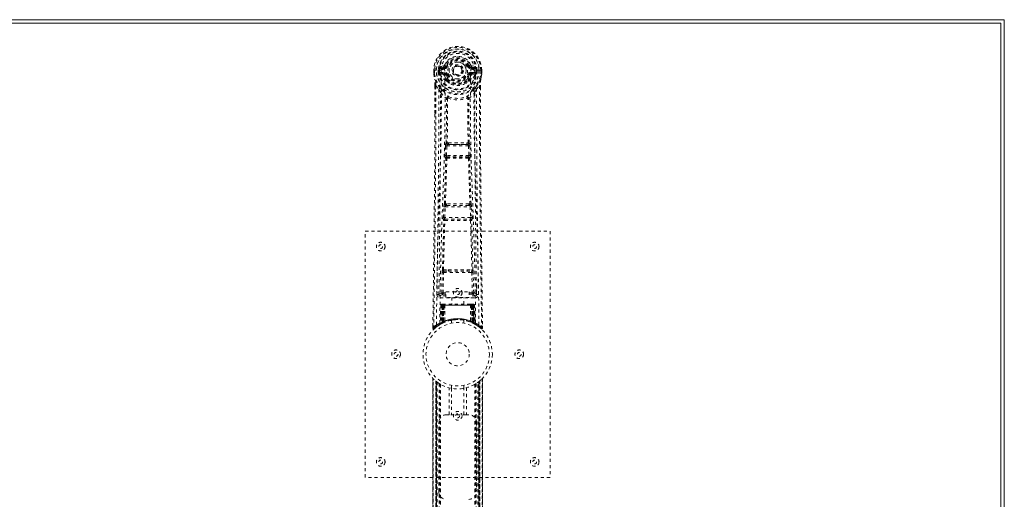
# Model space of a CAD drawing. Header units: inches. Extents: x 5 to 124, y 45 to 81.
# Tile 6 of 6: x 92 to 124, y 65 to 81. Entities that reach past the tile are written whole.
import ezdxf

# ---------------------------------------------------------------- set-up
doc = ezdxf.new("R2010")
doc.units = ezdxf.units.IN
doc.header["$MEASUREMENT"] = 0
doc.linetypes.add('SLD-Dashed', pattern=[0.075, 0.05, -0.025])
doc.linetypes.add('SLD-Solid', pattern=[0])

msp = doc.modelspace()

# ---------------------------------------------------------------- linework, layer by layer
at = {"color": 7, "linetype": 'SLD-Solid', "lineweight": 15}
for p, q in [((4.576, 80.636), (124.076, 80.636)), ((124.076, 80.636), (124.076, 44.886)), ((123.958, 80.518), (4.694, 80.518)), ((4.694, 80.518), (123.958, 80.518)), ((123.958, 45.004), (123.958, 80.518)), ((123.958, 80.518), (123.958, 45.004))]:
    msp.add_line(p, q, dxfattribs=at)
at = {"color": 7, "linetype": 'SLD-Dashed', "lineweight": 0}
for p, q in [((105.546, 78.995), (105.546, 78.879)), ((105.55, 78.995), (105.546, 78.995)), ((105.547, 78.996), (105.547, 78.879)), ((105.603, 78.995), (105.55, 78.995)), ((105.576, 78.993), (105.576, 78.879)), ((105.626, 78.994), (105.603, 78.995)), ((105.785, 78.994), (105.626, 78.994)), ((105.697, 78.921), (105.697, 78.992)), ((105.732, 78.992), (105.727, 78.992)), ((105.727, 78.992), (105.727, 78.923)), ((105.732, 78.913), (105.732, 78.992)), ((105.869, 79.136), (105.75, 79.112)), ((105.781, 79.076), (105.897, 79.097)), ((105.781, 79.076), (105.781, 79.046)), ((105.897, 79.076), (105.781, 79.076)), ((105.897, 79.046), (105.781, 79.046)), ((105.897, 79.097), (105.897, 79.076)), ((105.897, 79.046), (105.897, 79.076)), ((105.957, 79.14), (105.902, 79.163)), ((105.902, 79.03), (105.902, 79.032)), ((105.957, 79.14), (105.979, 79.131)), ((106.672, 79.131), (106.695, 79.14)), ((106.695, 79.14), (106.698, 79.133)), ((106.749, 79.032), (106.749, 79.03)), ((106.755, 79.097), (106.871, 79.076)), ((106.755, 79.097), (106.755, 79.076)), ((106.871, 79.076), (106.755, 79.076)), ((106.755, 79.046), (106.755, 79.076)), ((106.871, 79.046), (106.755, 79.046)), ((106.901, 79.112), (106.782, 79.136)), ((107.025, 78.994), (106.867, 78.994)), ((106.871, 79.046), (106.871, 79.076)), ((106.919, 78.992), (106.925, 78.992)), ((106.919, 78.913), (106.919, 78.992)), ((106.925, 78.923), (106.925, 78.992)), ((106.954, 78.992), (106.954, 78.921)), ((106.954, 78.992), (106.954, 78.992)), ((107.048, 78.995), (107.025, 78.994)), ((107.101, 78.995), (107.048, 78.995)), ((107.076, 78.879), (107.076, 78.993)), ((107.105, 78.995), (107.101, 78.995)), ((107.104, 78.879), (107.104, 78.996)), ((107.105, 78.995), (107.105, 78.879)), ((105.546, 78.879), (105.546, 78.874)), ((105.697, 78.921), (105.727, 78.923)), ((105.697, 78.921), (105.697, 78.921)), ((105.727, 78.922), (105.732, 78.903)), ((105.732, 78.903), (105.732, 78.913)), ((105.739, 78.877), (105.743, 78.872)), ((105.743, 78.872), (105.743, 78.872)), ((105.743, 78.872), (105.743, 78.872)), ((105.753, 78.861), (105.743, 78.872)), ((105.753, 78.861), (105.868, 78.84)), ((105.767, 78.924), (105.767, 78.894)), ((105.767, 78.924), (105.897, 78.924)), ((105.897, 78.869), (105.767, 78.894)), ((105.767, 78.894), (105.897, 78.894)), ((105.897, 78.924), (105.897, 78.894)), ((105.897, 78.869), (105.897, 78.894)), ((105.979, 78.84), (105.952, 78.828)), ((105.958, 78.679), (105.957, 78.697)), ((105.981, 78.703), (105.981, 78.685)), ((106.67, 78.685), (106.671, 78.703)), ((106.7, 78.828), (106.672, 78.84)), ((106.694, 78.679), (106.694, 78.697)), ((106.755, 78.924), (106.755, 78.894)), ((106.755, 78.924), (106.885, 78.924)), ((106.885, 78.894), (106.755, 78.869)), ((106.755, 78.869), (106.755, 78.894)), ((106.755, 78.894), (106.885, 78.894)), ((106.784, 78.84), (106.898, 78.861)), ((106.885, 78.894), (106.885, 78.924)), ((106.909, 78.872), (106.898, 78.861)), ((106.898, 78.861), (106.898, 78.861)), ((106.898, 78.861), (106.898, 78.861)), ((106.909, 78.872), (106.913, 78.877)), ((106.924, 78.922), (106.919, 78.903)), ((106.919, 78.903), (106.919, 78.913)), ((106.925, 78.923), (106.954, 78.921)), ((106.954, 78.921), (106.954, 78.921)), ((107.105, 78.874), (107.105, 78.879)), ((105.589, 78.494), (105.586, 77.57)), ((105.59, 77.569), (105.59, 78.493)), ((105.618, 78.492), (105.714, 78.377)), ((105.977, 78.633), (105.965, 78.65)), ((106.937, 78.377), (107.033, 78.492)), ((107.062, 78.44), (107.062, 78.493)), ((107.063, 78.494), (107.063, 78.44)), ((105.998, 78.075), (105.998, 78.075)), ((106.653, 78.075), (106.653, 78.075)), ((105.916, 76.221), (105.932, 76.539)), ((105.96, 76.219), (105.976, 76.536)), ((105.976, 76.536), (106.675, 76.536)), ((106.027, 76.635), (105.987, 76.634)), ((105.995, 76.581), (106.034, 76.581)), ((106.618, 76.581), (106.034, 76.581)), ((106.618, 76.581), (106.657, 76.581)), ((106.665, 76.634), (106.625, 76.635)), ((106.675, 76.536), (106.692, 76.219)), ((106.736, 76.221), (106.72, 76.539)), ((105.939, 76.127), (105.925, 76.132)), ((106.692, 76.219), (105.96, 76.219)), ((105.983, 76.17), (105.969, 76.174)), ((105.969, 76.174), (106.683, 76.174)), ((106.683, 76.174), (106.668, 76.17)), ((106.713, 76.127), (106.727, 76.132)), ((105.861, 74.204), (105.878, 74.556)), ((105.905, 74.202), (105.922, 74.554)), ((105.922, 74.554), (106.729, 74.554)), ((105.96, 74.651), (105.928, 74.65)), ((105.969, 74.599), (105.937, 74.599)), ((106.683, 74.599), (105.969, 74.599)), ((106.683, 74.599), (106.714, 74.599)), ((106.724, 74.65), (106.692, 74.651)), ((106.729, 74.554), (106.746, 74.202)), ((106.791, 74.204), (106.774, 74.556)), ((106.746, 74.202), (105.905, 74.202)), ((105.867, 74.114), (105.875, 74.11)), ((105.92, 74.153), (105.912, 74.157)), ((105.912, 74.157), (106.74, 74.157)), ((106.74, 74.157), (106.732, 74.153)), ((106.777, 74.11), (106.785, 74.114)), ((103.326, 73.761), (109.326, 73.761)), ((103.326, 65.761), (103.326, 73.761)), ((109.326, 73.761), (109.326, 65.761)), ((105.807, 71.759), (105.823, 72.42)), ((105.852, 71.758), (105.867, 72.419)), ((105.864, 72.504), (106.021, 72.51)), ((105.867, 72.419), (106.784, 72.419)), ((105.875, 72.46), (106.028, 72.462)), ((106.028, 72.462), (106.623, 72.462)), ((106.623, 72.462), (106.776, 72.46)), ((106.631, 72.51), (106.787, 72.504)), ((106.784, 72.419), (106.8, 71.758)), ((106.845, 71.759), (106.829, 72.42)), ((105.717, 71.991), (105.714, 71.704)), ((106.938, 71.704), (106.935, 71.991)), ((105.713, 71.701), (105.715, 71.693)), ((105.758, 71.656), (105.758, 71.595)), ((105.946, 71.656), (105.758, 71.656)), ((105.852, 71.713), (105.852, 71.758)), ((105.852, 71.758), (105.946, 71.758)), ((105.852, 71.713), (105.946, 71.713)), ((105.946, 71.789), (106.696, 71.789)), ((105.946, 71.609), (105.946, 71.789)), ((106.696, 71.789), (106.696, 71.609)), ((106.696, 71.758), (106.8, 71.758)), ((106.696, 71.713), (106.8, 71.713)), ((106.894, 71.656), (106.696, 71.656)), ((106.8, 71.713), (106.8, 71.758)), ((106.894, 71.595), (106.894, 71.656)), ((106.937, 71.693), (106.939, 71.701)), ((105.758, 71.595), (106.894, 71.595)), ((105.78, 71.357), (105.759, 70.752)), ((105.793, 71.357), (105.772, 70.76)), ((105.793, 71.357), (105.78, 71.357)), ((105.812, 71.357), (105.791, 70.771)), ((105.814, 71.361), (105.792, 70.767)), ((105.879, 71.357), (105.812, 71.357)), ((105.819, 71.357), (105.819, 70.801)), ((105.826, 71.357), (105.819, 71.357)), ((105.827, 71.386), (105.82, 71.386)), ((105.833, 71.386), (105.823, 71.386)), ((105.826, 71.357), (106.825, 71.357)), ((105.826, 70.804), (105.826, 71.357)), ((105.832, 70.807), (105.832, 71.357)), ((105.832, 71.357), (105.839, 71.357)), ((105.84, 71.386), (105.833, 71.386)), ((105.839, 71.357), (105.839, 70.81)), ((106.813, 71.357), (105.839, 71.357)), ((105.896, 71.386), (105.841, 71.386)), ((105.858, 71.386), (105.851, 71.386)), ((105.851, 71.357), (105.851, 70.816)), ((105.857, 71.357), (105.851, 71.357)), ((105.857, 71.357), (106.795, 71.357)), ((105.857, 70.818), (105.857, 71.357)), ((105.858, 71.386), (105.896, 71.386)), ((105.88, 71.357), (105.86, 70.807)), ((105.86, 70.806), (105.879, 71.357)), ((105.879, 71.357), (105.88, 71.357)), ((105.91, 71.357), (105.88, 71.357)), ((105.91, 71.357), (105.905, 70.836)), ((105.917, 71.386), (105.909, 71.386)), ((106.742, 71.357), (105.91, 71.357)), ((106.734, 71.386), (105.917, 71.386)), ((106.696, 71.609), (105.946, 71.609)), ((106.131, 71.609), (106.131, 71.386)), ((106.521, 71.386), (106.521, 71.609)), ((106.742, 71.386), (106.734, 71.386)), ((106.742, 71.357), (106.746, 70.836)), ((106.772, 71.357), (106.742, 71.357)), ((106.81, 71.386), (106.756, 71.386)), ((106.756, 71.386), (106.794, 71.386)), ((106.791, 70.807), (106.772, 71.357)), ((106.772, 71.357), (106.773, 71.357)), ((106.773, 71.357), (106.792, 70.806)), ((106.84, 71.357), (106.773, 71.357)), ((106.8, 71.386), (106.794, 71.386)), ((106.801, 71.357), (106.795, 71.357)), ((106.795, 71.357), (106.795, 70.818)), ((106.801, 70.816), (106.801, 71.357)), ((106.819, 71.386), (106.812, 71.386)), ((106.813, 70.81), (106.813, 71.357)), ((106.813, 71.357), (106.819, 71.357)), ((106.828, 71.386), (106.819, 71.386)), ((106.819, 71.357), (106.819, 70.807)), ((106.832, 71.386), (106.825, 71.386)), ((106.833, 71.357), (106.825, 71.357)), ((106.825, 71.357), (106.825, 70.804)), ((106.833, 70.801), (106.833, 71.357)), ((106.86, 70.767), (106.838, 71.361)), ((106.84, 71.357), (106.861, 70.771)), ((106.858, 71.357), (106.879, 70.76)), ((106.872, 71.357), (106.858, 71.357)), ((106.872, 71.357), (106.893, 70.752)), ((105.52, 70.687), (105.519, 70.62)), ((105.52, 70.687), (105.519, 70.62)), ((105.522, 70.683), (105.521, 70.62)), ((105.744, 70.727), (105.758, 70.735)), ((105.759, 70.752), (105.772, 70.76)), ((105.776, 70.746), (105.843, 70.78)), ((105.791, 70.771), (105.86, 70.806)), ((105.819, 70.801), (105.826, 70.804)), ((105.831, 70.775), (105.819, 70.801)), ((105.831, 70.775), (105.823, 70.77)), ((105.839, 70.778), (105.831, 70.775)), ((105.839, 70.81), (105.832, 70.807)), ((105.844, 70.781), (105.832, 70.807)), ((105.836, 70.777), (105.844, 70.781)), ((105.851, 70.784), (105.839, 70.81)), ((105.843, 70.78), (105.844, 70.78)), ((105.844, 70.78), (105.851, 70.784)), ((105.851, 70.816), (105.857, 70.818)), ((105.862, 70.789), (105.851, 70.816)), ((105.869, 70.792), (105.857, 70.818)), ((105.86, 70.807), (105.86, 70.806)), ((105.869, 70.792), (105.862, 70.789)), ((106.126, 70.869), (106.126, 70.772)), ((106.526, 70.772), (106.526, 70.869)), ((106.795, 70.818), (106.783, 70.792)), ((106.789, 70.789), (106.783, 70.792)), ((106.801, 70.816), (106.789, 70.789)), ((106.792, 70.806), (106.791, 70.807)), ((106.792, 70.806), (106.861, 70.771)), ((106.795, 70.818), (106.801, 70.816)), ((106.813, 70.81), (106.8, 70.784)), ((106.819, 70.807), (106.807, 70.781)), ((106.808, 70.78), (106.809, 70.78)), ((106.809, 70.78), (106.824, 70.772)), ((106.819, 70.807), (106.813, 70.81)), ((106.825, 70.804), (106.813, 70.778)), ((106.82, 70.775), (106.813, 70.778)), ((106.833, 70.801), (106.82, 70.775)), ((106.847, 70.761), (106.82, 70.775)), ((106.825, 70.804), (106.833, 70.801)), ((106.828, 70.77), (106.876, 70.746)), ((106.879, 70.76), (106.893, 70.752)), ((106.888, 70.74), (106.901, 70.732)), ((106.894, 70.735), (106.907, 70.727)), ((107.132, 70.62), (107.131, 70.687)), ((105.519, 70.62), (105.549, 70.62)), ((105.569, 70.599), (105.61, 70.633)), ((107.041, 70.633), (107.083, 70.599)), ((107.102, 70.62), (107.082, 70.597)), ((105.521, 68.977), (105.521, 56.546)), ((105.521, 56.547), (105.521, 68.975)), ((105.521, 68.975), (105.521, 68.975)), ((105.521, 68.975), (105.521, 56.548)), ((105.533, 56.559), (105.533, 68.963)), ((105.615, 68.889), (105.611, 68.893)), ((105.611, 56.63), (105.611, 68.893)), ((105.611, 68.893), (105.611, 56.63)), ((105.615, 68.889), (105.615, 56.634)), ((105.617, 68.888), (105.617, 56.635)), ((105.656, 68.858), (105.619, 68.886)), ((105.619, 56.637), (105.619, 68.886)), ((105.619, 68.886), (105.619, 56.637)), ((105.631, 56.646), (105.631, 68.876)), ((105.635, 56.65), (105.635, 68.873)), ((105.637, 68.872), (105.637, 56.651)), ((105.639, 68.87), (105.639, 56.653)), ((105.662, 68.853), (105.662, 56.669)), ((105.727, 68.809), (105.723, 68.812)), ((105.727, 68.809), (105.727, 56.714)), ((105.753, 68.793), (105.753, 56.729)), ((105.771, 68.783), (105.771, 56.74)), ((106.126, 68.75), (106.126, 68.654)), ((106.526, 68.654), (106.526, 68.75)), ((106.881, 68.783), (106.881, 56.74)), ((106.899, 68.793), (106.899, 56.729)), ((106.924, 68.809), (106.924, 56.714)), ((106.982, 56.675), (106.982, 68.847)), ((107.027, 68.881), (107.01, 68.868)), ((107.012, 56.653), (107.012, 68.87)), ((107.014, 56.651), (107.014, 68.872)), ((107.016, 68.873), (107.018, 68.874)), ((107.016, 68.873), (107.016, 56.65)), ((107.017, 68.874), (107.017, 56.649)), ((107.027, 56.641), (107.027, 68.881)), ((107.03, 68.884), (107.036, 68.889)), ((107.032, 68.886), (107.032, 56.637)), ((107.032, 56.637), (107.032, 68.886)), ((107.041, 68.893), (107.036, 68.889)), ((107.036, 56.634), (107.036, 68.889)), ((107.041, 68.893), (107.041, 56.63)), ((107.041, 56.63), (107.041, 68.893)), ((107.119, 68.963), (107.119, 56.559)), ((107.131, 56.546), (107.131, 68.977)), ((107.131, 68.975), (107.131, 56.547)), ((107.131, 56.548), (107.131, 68.975)), ((106.044, 67.796), (106.044, 68.672)), ((106.128, 68.654), (106.128, 67.796)), ((106.523, 67.796), (106.523, 68.654)), ((106.607, 68.672), (106.607, 67.796)), ((105.961, 67.796), (106.044, 67.796)), ((106.607, 67.796), (106.044, 67.796)), ((106.607, 67.796), (106.691, 67.796)), ((105.711, 65.296), (105.711, 67.546)), ((106.941, 67.546), (106.941, 65.296)), ((109.326, 65.761), (103.326, 65.761))]:
    msp.add_line(p, q, dxfattribs=at)
at = {"color": 7, "linetype": 'SLD-Dashed', "lineweight": 0, "flags": 128}
for points in [[(105.902, 79.032), (105.908, 79.109), (105.931, 79.183), (105.971, 79.252), (106.024, 79.312), (106.089, 79.36), (106.163, 79.396), (106.243, 79.418), (106.326, 79.426), (106.409, 79.418), (106.488, 79.396), (106.562, 79.36), (106.628, 79.312), (106.681, 79.252), (106.72, 79.183), (106.743, 79.109), (106.749, 79.032)], [(105.546, 78.995), (105.546, 78.995), (105.547, 78.995), (105.548, 78.994)], [(105.638, 70.714), (105.646, 71.761), (105.665, 72.806), (105.694, 73.848), (105.729, 74.886), (105.764, 75.92), (105.789, 76.949), (105.797, 77.974), (105.785, 78.994)], [(105.781, 79.046), (105.757, 79.051), (105.738, 79.064)], [(105.747, 70.769), (105.756, 71.814), (105.777, 72.857), (105.809, 73.896), (105.846, 74.932), (105.883, 75.963), (105.909, 76.99), (105.917, 78.012), (105.903, 79.029)], [(105.897, 79.097), (105.934, 79.111), (105.948, 79.124)], [(105.948, 79.124), (105.953, 79.132), (105.957, 79.14)], [(106.007, 79.119), (106.001, 79.121), (105.996, 79.124), (105.992, 79.126), (105.988, 79.127), (105.984, 79.129), (105.981, 79.13), (105.98, 79.131), (105.979, 79.131)], [(106.645, 79.119), (106.65, 79.121), (106.655, 79.124), (106.66, 79.126), (106.664, 79.127), (106.668, 79.129), (106.67, 79.13), (106.672, 79.131), (106.672, 79.131)], [(106.905, 70.769), (106.896, 71.814), (106.874, 72.857), (106.843, 73.897), (106.805, 74.932), (106.769, 75.964), (106.743, 76.99), (106.735, 78.012), (106.749, 79.029)], [(107.014, 70.714), (107.006, 71.761), (106.987, 72.806), (106.957, 73.848), (106.922, 74.886), (106.888, 75.92), (106.863, 76.949), (106.854, 77.974), (106.867, 78.994)], [(106.914, 79.064), (106.894, 79.051), (106.871, 79.046)], [(106.925, 78.992), (106.928, 78.992), (106.935, 78.992), (106.944, 78.992), (106.954, 78.992)], [(107.104, 78.994), (107.105, 78.994), (107.106, 78.995), (107.105, 78.995)], [(105.546, 78.879), (105.559, 78.782), (105.575, 78.705)], [(105.546, 78.874), (105.547, 78.875), (105.549, 78.875), (105.552, 78.875), (105.556, 78.876), (105.56, 78.876), (105.565, 78.877), (105.57, 78.878), (105.576, 78.879)], [(105.548, 78.879), (105.547, 78.879), (105.546, 78.879), (105.546, 78.879)], [(105.546, 78.874), (105.558, 78.784), (105.577, 78.694)], [(105.576, 78.879), (105.569, 78.879), (105.563, 78.879), (105.558, 78.879), (105.553, 78.879), (105.549, 78.879), (105.548, 78.879)], [(105.575, 78.705), (105.575, 78.699), (105.577, 78.694)], [(105.757, 78.416), (105.656, 78.54), (105.577, 78.694)], [(105.727, 78.922), (105.727, 78.923), (105.727, 78.923)], [(105.732, 78.913), (105.749, 78.922), (105.767, 78.924)], [(105.895, 78.818), (105.882, 78.835), (105.868, 78.84)], [(105.957, 78.697), (105.925, 78.75), (105.895, 78.818)], [(105.952, 78.828), (105.979, 78.765), (106.009, 78.716)], [(106.007, 78.851), (106.001, 78.849), (105.996, 78.847), (105.992, 78.845), (105.988, 78.843), (105.984, 78.842), (105.981, 78.841), (105.98, 78.84), (105.979, 78.84)], [(106.642, 78.716), (106.672, 78.765), (106.7, 78.828)], [(106.645, 78.851), (106.65, 78.849), (106.655, 78.847), (106.66, 78.845), (106.664, 78.843), (106.668, 78.842), (106.67, 78.841), (106.672, 78.84), (106.672, 78.84)], [(106.694, 78.697), (106.727, 78.75), (106.757, 78.818)], [(106.757, 78.818), (106.77, 78.835), (106.784, 78.84)], [(106.885, 78.924), (106.903, 78.922), (106.919, 78.913)], [(106.895, 78.416), (106.996, 78.54), (107.075, 78.694)], [(106.925, 78.923), (106.925, 78.922), (106.924, 78.922)], [(107.075, 78.694), (107.092, 78.774), (107.105, 78.874)], [(107.075, 78.694), (107.076, 78.699), (107.077, 78.705)], [(107.105, 78.874), (107.104, 78.875), (107.102, 78.875), (107.1, 78.875), (107.096, 78.876), (107.091, 78.876), (107.087, 78.877), (107.081, 78.878), (107.076, 78.879)], [(107.104, 78.879), (107.102, 78.879), (107.099, 78.879), (107.094, 78.879), (107.088, 78.879), (107.082, 78.879), (107.076, 78.879)], [(107.105, 78.879), (107.093, 78.782), (107.077, 78.705)], [(107.105, 78.879), (107.106, 78.879), (107.105, 78.879), (107.104, 78.879)], [(105.618, 78.492), (105.617, 77.027), (105.608, 75.555), (105.593, 74.107), (105.591, 73.886), (105.588, 73.657), (105.585, 73.453), (105.583, 73.255), (105.58, 73.039), (105.578, 72.889), (105.576, 72.732), (105.574, 72.576), (105.573, 72.458), (105.571, 72.319), (105.569, 72.156), (105.565, 71.824), (105.562, 71.62), (105.559, 71.365), (105.555, 71.104), (105.552, 70.855), (105.549, 70.62)], [(105.589, 78.494), (105.588, 78.494), (105.589, 78.493), (105.592, 78.493), (105.595, 78.493), (105.6, 78.493), (105.606, 78.492), (105.612, 78.492), (105.618, 78.492)], [(105.714, 78.377), (105.714, 77.857), (105.712, 77.324), (105.71, 76.778), (105.706, 76.264), (105.702, 75.734), (105.697, 75.182), (105.691, 74.693), (105.688, 74.435), (105.685, 74.162), (105.681, 73.874), (105.678, 73.57), (105.674, 73.294), (105.671, 73.054), (105.668, 72.862), (105.666, 72.648), (105.662, 72.407), (105.659, 72.181), (105.657, 71.989), (105.655, 71.829), (105.653, 71.702)], [(105.977, 78.633), (106.051, 78.575), (106.108, 78.546)], [(106.543, 78.546), (106.601, 78.575), (106.675, 78.633)], [(106.999, 71.702), (106.997, 71.837), (106.994, 72.01), (106.992, 72.218), (106.988, 72.464), (106.985, 72.713), (106.982, 72.932), (106.98, 73.086), (106.978, 73.223), (106.977, 73.345), (106.975, 73.5), (106.973, 73.663), (106.971, 73.82), (106.961, 74.633), (106.952, 75.451), (106.944, 76.424), (106.939, 77.413), (106.937, 78.377)], [(107.033, 78.492), (107.039, 78.492), (107.045, 78.492), (107.051, 78.493), (107.056, 78.493), (107.06, 78.493), (107.062, 78.493), (107.063, 78.494), (107.063, 78.494)], [(107.033, 78.492), (107.035, 77.029), (107.044, 75.555), (107.058, 74.107), (107.061, 73.86), (107.064, 73.602), (107.067, 73.387), (107.07, 73.158), (107.073, 72.908), (107.076, 72.636), (107.079, 72.419), (107.083, 72.156), (107.087, 71.832), (107.09, 71.622), (107.093, 71.363), (107.096, 71.101), (107.099, 70.853), (107.102, 70.62)], [(107.063, 78.44), (107.071, 75.871), (107.099, 73.246), (107.132, 70.62)], [(105.774, 78.264), (105.86, 78.163), (105.96, 78.075)], [(105.852, 78.328), (105.861, 78.319), (105.866, 78.313)], [(105.951, 76.628), (105.961, 77.349), (105.962, 78.067)], [(106.008, 78.086), (106.003, 78.095), (105.996, 78.101), (105.988, 78.104), (105.98, 78.104), (105.973, 78.101), (105.967, 78.094), (105.962, 78.086), (105.96, 78.075)], [(105.998, 78.075), (105.997, 77.356), (105.987, 76.634)], [(106.691, 78.075), (106.689, 78.086), (106.685, 78.094), (106.679, 78.101), (106.671, 78.104), (106.663, 78.104), (106.655, 78.101), (106.648, 78.095), (106.643, 78.086)], [(106.665, 76.634), (106.654, 77.356), (106.653, 78.075)], [(106.701, 76.628), (106.69, 77.349), (106.689, 78.067)], [(106.691, 78.075), (106.792, 78.163), (106.878, 78.264)], [(106.785, 78.313), (106.791, 78.319), (106.8, 78.328)], [(105.586, 77.57), (105.58, 75.871), (105.553, 73.246), (105.52, 70.687)], [(105.932, 76.539), (105.937, 76.539), (105.947, 76.538), (105.961, 76.537), (105.976, 76.536)], [(105.995, 76.581), (105.994, 76.581), (105.992, 76.579), (105.989, 76.576), (105.984, 76.567), (105.979, 76.553), (105.976, 76.536)], [(106.027, 76.635), (106.326, 76.636), (106.625, 76.635)], [(106.034, 76.581), (106.326, 76.583), (106.618, 76.581)], [(106.675, 76.536), (106.69, 76.537), (106.704, 76.538), (106.714, 76.539), (106.72, 76.539)], [(105.893, 74.646), (105.917, 75.388), (105.939, 76.127)], [(105.916, 76.221), (105.921, 76.221), (105.931, 76.221), (105.945, 76.22), (105.96, 76.219)], [(105.928, 74.65), (105.952, 75.393), (105.975, 76.133)], [(105.969, 76.174), (105.964, 76.178), (105.961, 76.188), (105.96, 76.195), (105.959, 76.202), (105.959, 76.21), (105.96, 76.219)], [(106.677, 76.133), (106.699, 75.393), (106.724, 74.65)], [(106.692, 76.219), (106.692, 76.21), (106.692, 76.202), (106.692, 76.195), (106.691, 76.188), (106.687, 76.178), (106.683, 76.174)], [(106.692, 76.219), (106.707, 76.22), (106.721, 76.221), (106.731, 76.221), (106.736, 76.221)], [(106.759, 74.646), (106.734, 75.388), (106.713, 76.127)], [(105.878, 74.556), (105.88, 74.588), (105.88, 74.591)], [(105.878, 74.556), (105.882, 74.556), (105.893, 74.556), (105.907, 74.555), (105.922, 74.554)], [(106.729, 74.554), (106.745, 74.555), (106.759, 74.556), (106.769, 74.556), (106.774, 74.556)], [(106.774, 74.556), (106.772, 74.588), (106.771, 74.591)], [(105.861, 74.204), (105.865, 74.203), (105.876, 74.203), (105.89, 74.202), (105.905, 74.202)], [(106.746, 74.202), (106.762, 74.202), (106.776, 74.203), (106.786, 74.203), (106.791, 74.204)], [(105.831, 72.502), (105.851, 73.307), (105.875, 74.11)], [(105.865, 72.504), (105.885, 73.31), (105.909, 74.114)], [(106.742, 74.114), (106.767, 73.31), (106.787, 72.504)], [(106.82, 72.502), (106.801, 73.307), (106.777, 74.11)], [(105.823, 72.42), (105.827, 72.42), (105.838, 72.42), (105.852, 72.419), (105.867, 72.419)], [(106.021, 72.51), (106.326, 72.51), (106.631, 72.51)], [(106.028, 72.462), (106.326, 72.462), (106.623, 72.462)], [(106.784, 72.419), (106.8, 72.419), (106.814, 72.42), (106.824, 72.42), (106.829, 72.42)], [(105.807, 71.759), (105.738, 71.73), (105.713, 71.701)], [(105.758, 71.656), (105.782, 71.684), (105.852, 71.713)], [(105.807, 71.759), (105.812, 71.759), (105.822, 71.758), (105.836, 71.758), (105.852, 71.758)], [(106.8, 71.758), (106.816, 71.758), (106.83, 71.758), (106.84, 71.759), (106.845, 71.759)], [(106.8, 71.713), (106.869, 71.684), (106.894, 71.656)], [(106.939, 71.701), (106.914, 71.73), (106.845, 71.759)], [(105.78, 71.357), (105.783, 71.357), (105.791, 71.357), (105.804, 71.357), (105.819, 71.357)], [(105.832, 71.357), (105.818, 71.357), (105.805, 71.357), (105.797, 71.357), (105.793, 71.357)], [(105.812, 71.357), (105.812, 71.357), (105.814, 71.357), (105.817, 71.357), (105.822, 71.357), (105.828, 71.357), (105.835, 71.357), (105.843, 71.357), (105.851, 71.357)], [(106.801, 71.357), (106.809, 71.357), (106.816, 71.357), (106.823, 71.357), (106.83, 71.357), (106.834, 71.357), (106.838, 71.357), (106.84, 71.357), (106.84, 71.357)], [(106.811, 71.386), (106.81, 71.386), (106.809, 71.386)], [(106.858, 71.357), (106.855, 71.357), (106.846, 71.357), (106.834, 71.357), (106.819, 71.357)], [(106.833, 71.357), (106.848, 71.357), (106.86, 71.357), (106.869, 71.357), (106.872, 71.357)], [(106.84, 71.357), (106.839, 71.364), (106.838, 71.366)], [(105.687, 70.689), (105.735, 70.722), (105.78, 70.747)], [(105.826, 70.804), (105.831, 70.794), (105.835, 70.786), (105.838, 70.78), (105.839, 70.778)], [(106.128, 70.869), (106.127, 70.869), (106.145, 70.872), (106.183, 70.877), (106.237, 70.883), (106.302, 70.886), (106.326, 70.886)], [(106.862, 70.763), (106.861, 70.769), (106.861, 70.771)], [(106.877, 70.745), (106.917, 70.722), (106.965, 70.69)], [(106.899, 70.735), (106.893, 70.746), (106.888, 70.759)], [(105.522, 70.62), (105.524, 70.612), (105.528, 70.605), (105.533, 70.598), (105.539, 70.593), (105.546, 70.591), (105.554, 70.59), (105.561, 70.592), (105.567, 70.596)], [(105.569, 70.597), (105.602, 70.626), (105.61, 70.632)], [(107.084, 70.6), (107.091, 70.596), (107.099, 70.594), (107.107, 70.593), (107.115, 70.595), (107.122, 70.598), (107.127, 70.603), (107.131, 70.61), (107.132, 70.618)], [(107.132, 70.62), (107.132, 70.621), (107.13, 70.62), (107.124, 70.62), (107.114, 70.62), (107.108, 70.62), (107.102, 70.62)], [(105.631, 68.876), (105.62, 68.885), (105.615, 68.889)], [(107.022, 68.877), (107.02, 68.876), (107.017, 68.874)], [(106.132, 68.653), (106.13, 68.654), (106.128, 68.654)], [(106.523, 68.654), (106.512, 68.652), (106.504, 68.651)]]:
    msp.add_lwpolyline(points, dxfattribs=at)
at = {"color": 7, "linetype": 'SLD-Dashed', "lineweight": 0}
for centre, radius in [((106.326, 78.985), 0.7), ((106.326, 78.985), 0.69), ((106.326, 78.985), 0.623), ((106.326, 78.985), 0.32), ((106.326, 78.985), 0.275), ((106.326, 78.985), 0.187), ((106.326, 78.985), 0.156), ((106.326, 78.985), 0.142), ((106.326, 78.985), 0.14), ((106.326, 78.985), 0.138), ((103.826, 73.261), 0.141), ((103.826, 73.261), 0.0625), ((108.826, 73.261), 0.141), ((108.826, 73.261), 0.0625), ((106.326, 71.761), 0.141), ((106.326, 71.761), 0.0625), ((106.326, 69.761), 1.125), ((106.326, 69.761), 1.03), ((106.326, 69.761), 0.376), ((104.326, 69.761), 0.141), ((104.326, 69.761), 0.0625), ((108.326, 69.761), 0.141), ((108.326, 69.761), 0.0625), ((106.326, 67.761), 0.141), ((106.326, 67.761), 0.0625), ((103.826, 66.261), 0.141), ((103.826, 66.261), 0.0625), ((108.826, 66.261), 0.141), ((108.826, 66.261), 0.0625)]:
    msp.add_circle(centre, radius, dxfattribs=at)
for centre, radius, start, end in [((106.326, 78.985), 0.78, 0.7166, 179.2834), ((106.326, 78.985), 0.78, 0, 179.3038), ((106.326, 78.985), 0.75, 0.5684, 179.4316), ((106.326, 78.985), 0.629, 0.6525, 179.3475), ((106.326, 78.985), 0.599, 0.6527, 179.3473), ((106.326, 79), 0.541, 359.35, 180.65), ((106.326, 78.985), 0.459, 22.774, 157.226), ((106.326, 78.985), 0.4, 22.774, 157.226), ((106.326, 78.985), 0.376, 22.774, 157.226), ((106.326, 78.985), 0.346, 22.7742, 157.2258), ((105.594, 79.52), 0.528, 264.949, 268.0319), ((105.724, 80.042), 1.05, 268.54, 270.1579), ((106.326, 78.985), 0.593, 172.3909, 179.3289), ((105.942, 79.036), 0.206, 158.3414, 172.337), ((105.78, 79.106), 0.0299, 167.8835, 271.9605), ((105.904, 78.808), 0.221, 90.3108, 122.5181), ((105.898, 79.127), 0.0301, 162.3552, 268.5779), ((105.86, 79.18), 0.0454, 281.2503, 337.5687), ((105.897, 79.165), 0.089, 270, 337.226), ((105.897, 79.165), 0.119, 270.0001, 337.2286), ((106.326, 78.985), 0.275, 82.5725, 262.5717), ((106.326, 78.985), 0.275, 262.5719, 82.5723), ((106.755, 79.165), 0.119, 202.7714, 270.0021), ((106.755, 79.165), 0.089, 202.774, 270), ((107.293, 77.792), 1.475, 111.621, 113.9255), ((106.761, 79.168), 0.0715, 209.6418, 265.1977), ((106.791, 79.181), 0.0454, 202.4773, 258.6957), ((106.744, 78.797), 0.233, 58.0374, 88.5937), ((106.754, 79.127), 0.0301, 271.4231, 17.6529), ((106.872, 79.106), 0.0299, 268.0521, 12.1038), ((106.71, 79.036), 0.206, 7.6566, 21.6546), ((106.326, 78.985), 0.593, 0.6711, 7.6091), ((107.061, 79.483), 0.49, 271.72, 275.0355), ((105.576, 78.879), 0.03, 180.0028, 185.051), ((106.326, 78.985), 0.787, 188.0937, 351.9063), ((104.403, 78.524), 1.186, 358.5665, 8.7953), ((106.326, 78.985), 0.758, 188.0937, 351.9063), ((102.101, 77.876), 3.571, 9.944, 13.2509), ((106.326, 78.985), 0.632, 185.8273, 354.1727), ((106.326, 78.985), 0.602, 186.0327, 353.9673), ((105.818, 78.91), 0.0861, 184.5453, 202.718), ((105.767, 78.864), 0.0306, 89.0625, 154.5831), ((106.196, 79.082), 0.499, 204.8888, 243.9928), ((106.134, 79.083), 0.441, 210.2271, 246.4263), ((105.898, 78.84), 0.0299, 91.0947, 178.7769), ((105.926, 78.812), 0.031, 31.5691, 169.9045), ((105.897, 78.805), 0.119, 22.7726, 89.9996), ((105.897, 78.805), 0.089, 22.774, 90), ((105.891, 78.805), 0.0649, 21.3162, 85.0774), ((105.988, 78.694), 0.0305, 44.5485, 174.2866), ((105.979, 78.657), 0.0459, 88.303, 118.8688), ((105.98, 78.639), 0.046, 88.2957, 118.8062), ((106.002, 78.675), 0.0449, 175.1051, 213.9357), ((106.016, 78.63), 0.0396, 127.1287, 174.8248), ((106.326, 78.985), 0.376, 202.774, 337.226), ((106.008, 78.681), 0.0347, 87.2676, 140.6053), ((106.326, 78.997), 0.453, 220.4509, 319.5491), ((106.014, 78.686), 0.033, 181.8928, 228.3666), ((106.326, 79.025), 0.494, 227.4888, 312.5112), ((106.326, 78.985), 0.346, 202.7739, 337.2261), ((106.326, 78.979), 0.411, 219.7063, 320.2937), ((106.664, 78.694), 0.0305, 5.7252, 135.443), ((106.644, 78.681), 0.0348, 39.408, 92.7261), ((106.755, 78.805), 0.119, 89.9981, 157.2274), ((106.637, 78.686), 0.033, 311.6151, 358.1255), ((106.635, 78.63), 0.0396, 5.1641, 52.8823), ((106.672, 78.639), 0.046, 61.2037, 91.6998), ((106.672, 78.657), 0.0459, 61.1403, 91.6879), ((106.755, 78.805), 0.089, 90, 157.226), ((106.462, 79.076), 0.492, 295.7077, 335.4797), ((106.631, 78.678), 0.0626, 314.0863, 0.8728), ((106.517, 79.083), 0.441, 293.5947, 329.7422), ((106.76, 78.805), 0.0649, 94.9215, 158.6803), ((106.726, 78.812), 0.031, 10.1812, 148.3452), ((106.754, 78.84), 0.0299, 1.1651, 88.954), ((106.885, 78.864), 0.0306, 25.4334, 90.921), ((106.804, 78.917), 0.115, 339.6125, 353.1434), ((110.544, 77.877), 3.564, 166.7461, 170.0588), ((108.25, 78.524), 1.188, 171.2129, 181.4253), ((106.048, 78.058), 0.461, 129.1793, 136.3318), ((100.938, 75.802), 5.426, 26.9763, 28.324), ((107.307, 79.994), 2.212, 225.5076, 228.8684), ((106.326, 78.966), 0.473, 242.6135, 297.3865), ((105.343, 79.996), 2.215, 311.1352, 314.4916), ((111.665, 75.828), 5.371, 151.6672, 153.0288), ((106.604, 78.059), 0.461, 43.6641, 50.8261), ((-393.864, 79.583), 499.639, 359.09615, 359.84874), ((105.834, 78.261), 0.0608, 58.0023, 177.4263), ((106.598, 78.825), 0.893, 214.9895, 231.1464), ((106.021, 78.071), 0.0608, 73.7771, 175.9538), ((105.949, 78.068), 0.0133, 356.8072, 33.9213), ((105.995, 78.004), 0.0709, 87.2921, 117.2728), ((106.011, 78.073), 0.0128, 102.3402, 173.3452), ((106.08, 78.069), 0.0738, 124.9841, 166.7584), ((106.326, 78.998), 0.966, 250.8189, 289.1817), ((106.326, 78.923), 0.844, 250.0604, 289.9396), ((106.054, 78.825), 0.893, 308.8526, 325.0115), ((106.631, 78.071), 0.0608, 4.0438, 106.2253), ((106.571, 78.069), 0.0738, 13.2478, 55.0182), ((106.64, 78.073), 0.0129, 6.7016, 77.613), ((106.657, 78.004), 0.0709, 62.7181, 92.7103), ((106.702, 78.068), 0.0134, 146.143, 183.2374), ((106.817, 78.261), 0.0608, 2.5656, 122.0058), ((606.379, 79.582), 499.503, 180.1512, 180.90399), ((106.113, 76.548), 0.181, 153.5386, 182.7711), ((105.981, 76.561), 0.0735, 85.5145, 114.1471), ((105.996, 76.627), 0.0457, 178.2662, 268.1529), ((106.09, 76.623), 0.103, 173.8437, 204.0489), ((106.126, 76.621), 0.1, 172.2207, 203.4852), ((106.525, 76.621), 0.101, 336.5274, 7.7666), ((106.562, 76.623), 0.104, 335.9767, 6.1307), ((106.655, 76.627), 0.0457, 271.8479, 1.739), ((106.618, 76.539), 0.0575, 357.8178, 47.5927), ((106.671, 76.562), 0.073, 65.7469, 94.5941), ((106.539, 76.548), 0.181, 357.2117, 26.4752), ((106.076, 76.192), 0.163, 169.7793, 201.8704), ((105.97, 76.129), 0.0451, 90.8608, 176.777), ((105.984, 76.124), 0.0451, 90.8957, 176.6072), ((105.968, 76.058), 0.0749, 85.0973, 112.9458), ((106.032, 76.139), 0.0574, 147.4963, 185.9281), ((106.326, 113.505), 37.374, 269.4617, 270.5381), ((106.326, 108.753), 32.585, 269.3979, 270.6021), ((106.668, 76.124), 0.0451, 3.3963, 89.1008), ((106.619, 76.139), 0.0578, 354.2212, 32.3405), ((106.683, 76.058), 0.0751, 67.0796, 94.8866), ((106.682, 76.129), 0.0451, 3.2328, 89.1355), ((106.575, 76.192), 0.163, 338.1284, 10.2221), ((106.017, 74.589), 0.136, 155.3492, 179.2351), ((105.92, 74.566), 0.0843, 84.8667, 108.805), ((105.938, 74.644), 0.0448, 177.9251, 222.9155), ((105.937, 74.641), 0.0424, 220.4448, 270.4155), ((105.99, 74.556), 0.0681, 141.1246, 181.6137), ((106.014, 74.64), 0.0869, 173.4508, 208.3437), ((106.04, 74.638), 0.0814, 171.2335, 208.6978), ((106.326, 41.871), 32.782, 89.3605, 90.6395), ((106.326, 41.245), 33.356, 89.387, 90.613), ((106.611, 74.638), 0.0814, 331.3036, 8.7549), ((106.638, 74.64), 0.0868, 331.6279, 6.5678), ((106.713, 74.644), 0.0455, 271.2469, 1.8331), ((106.661, 74.556), 0.068, 358.3719, 38.8997), ((106.732, 74.567), 0.0837, 71.1218, 95.2107), ((106.636, 74.589), 0.136, 0.7221, 24.7129), ((106.067, 74.173), 0.209, 171.5871, 196.4928), ((105.959, 74.186), 0.0563, 164.2576, 211.7697), ((106.692, 74.186), 0.0564, 328.2548, 15.718), ((106.584, 74.173), 0.209, 343.5096, 8.4106), ((105.912, 74.111), 0.0451, 90.5914, 177.0791), ((105.92, 74.108), 0.0451, 90.6213, 177.0132), ((105.902, 74.024), 0.0908, 85.142, 107.0336), ((105.964, 74.121), 0.0546, 143.5233, 186.9813), ((106.326, 110.76), 36.649, 269.349, 270.651), ((106.326, 106.965), 32.814, 269.2909, 270.7091), ((106.731, 74.108), 0.0451, 2.9934, 89.3781), ((106.688, 74.121), 0.055, 353.1648, 36.3307), ((106.74, 74.111), 0.0451, 2.9184, 89.405), ((106.75, 74.023), 0.0909, 72.9931, 94.8452), ((106.223, 72.42), 0.401, 168.1399, 179.9322), ((105.857, 72.365), 0.139, 86.8588, 100.618), ((105.877, 72.505), 0.0456, 184.1757, 268.2467), ((105.975, 72.508), 0.111, 181.7987, 205.6532), ((105.972, 72.419), 0.105, 157.5193, 180.3864), ((106.109, 72.499), 0.0888, 172.3583, 204.3972), ((106.543, 72.499), 0.0889, 335.6073, 7.6263), ((106.678, 72.507), 0.11, 334.2179, 358.3416), ((106.775, 72.505), 0.0456, 271.7527, 355.831), ((106.679, 72.419), 0.105, 359.635, 22.4719), ((106.795, 72.364), 0.141, 79.4607, 93.0625), ((106.428, 72.419), 0.401, 0.0761, 11.8418), ((105.689, 73.295), 1.594, 268.7133, 270.8698), ((105.758, 71.7), 0.105, 179.2621, 269.9954), ((105.757, 71.698), 0.0423, 186.5666, 271.964), ((105.852, 71.758), 0.0451, 179.0307, 269.5717), ((106.799, 71.758), 0.0451, 270.4333, 0.8952), ((106.894, 71.7), 0.105, 270.0046, 0.7379), ((106.895, 71.698), 0.0423, 268.0483, 353.4211), ((106.963, 73.304), 1.602, 269.1358, 271.281), ((105.81, 71.356), 0.03, 90.012, 177.9987), ((105.841, 71.314), 0.0742, 106.7371, 144.0537), ((105.823, 71.356), 0.03, 90.0314, 178.033), ((105.838, 71.221), 0.164, 91.7077, 100.6247), ((105.846, 71.351), 0.0356, 82.0608, 170.2994), ((105.841, 71.356), 0.03, 90.069, 178.0583), ((106.238, 71.365), 0.412, 176.9624, 180.9945), ((106.434, 71.363), 0.602, 177.9974, 180.5687), ((106.263, 71.364), 0.424, 177.0503, 180.9624), ((106.294, 71.364), 0.443, 177.1693, 180.9176), ((106.3, 71.364), 0.443, 177.1693, 180.9176), ((105.909, 71.356), 0.0299, 90.1892, 178.1992), ((105.909, 71.356), 0.0299, 90.1893, 178.2081), ((105.946, 71.364), 0.0368, 141.8534, 189.6768), ((106.707, 71.364), 0.0354, 349.2607, 39.2266), ((106.742, 71.356), 0.0299, 1.8008, 89.8108), ((106.743, 71.356), 0.0299, 1.797, 89.8145), ((106.344, 71.364), 0.45, 359.1042, 2.7903), ((106.352, 71.364), 0.448, 359.1065, 2.8066), ((106.81, 71.356), 0.03, 1.9237, 89.94), ((106.384, 71.364), 0.429, 359.0502, 2.9186), ((106.814, 71.218), 0.166, 79.6063, 88.3348), ((106.248, 71.364), 0.571, 359.3625, 2.0713), ((106.411, 71.364), 0.415, 359.0299, 3.0317), ((106.828, 71.356), 0.03, 1.9798, 89.9647), ((106.811, 71.314), 0.0742, 35.942, 73.2672), ((106.842, 71.356), 0.03, 2.0013, 89.988), ((106.325, 69.72), 1.209, 124.6689, 131.8409), ((106.326, 69.761), 1.158, 47.8706, 132.1289), ((106.322, 69.766), 1.121, 124.6308, 132.084), ((106.313, 69.522), 1.37, 114.4304, 119.5492), ((105.668, 70.714), 0.03, 180.172, 304.0663), ((106.326, 69.762), 1.127, 119.5097, 124.6488), ((105.729, 70.753), 0.03, 301.044, 358.0135), ((106.326, 69.73), 1.19, 60.8886, 119.1114), ((105.788, 70.782), 0.0429, 196.9643, 245.8458), ((105.743, 70.761), 0.0299, 300.28, 358.092), ((106.306, 69.796), 1.088, 118.627, 120.2748), ((106.304, 70.142), 0.818, 126.3557, 131.7508), ((106.326, 69.761), 1.127, 60.489, 119.511), ((106.304, 70.146), 0.812, 125.5017, 130.8585), ((105.776, 70.903), 0.138, 269.416, 293.4605), ((106.325, 69.764), 1.125, 114.2587, 119.2024), ((105.761, 70.772), 0.0299, 299.2304, 358.2025), ((105.763, 70.77), 0.0273, 297.6595, 2.3008), ((106.305, 70.15), 0.806, 124.3189, 129.6158), ((106.326, 69.762), 1.155, 64.3787, 115.6213), ((106.326, 69.763), 1.155, 65.0795, 114.9205), ((105.83, 70.807), 0.0297, 295.496, 358.5016), ((105.831, 70.807), 0.0297, 295.4271, 358.5191), ((106.326, 69.763), 1.155, 66.0602, 113.9398), ((106.28, 70.213), 0.727, 120.9957, 125.2248), ((106.326, 69.798), 1.12, 67.9469, 112.0531), ((105.876, 70.818), 0.0345, 344.841, 31.0325), ((106.776, 70.818), 0.0346, 149.0211, 195.1054), ((106.37, 70.209), 0.731, 54.7902, 58.9948), ((106.332, 69.773), 1.114, 60.774, 65.7649), ((106.821, 70.807), 0.0297, 181.4607, 244.5809), ((106.822, 70.807), 0.0297, 181.4895, 244.5129), ((106.346, 70.149), 0.807, 50.386, 55.6792), ((106.327, 69.764), 1.124, 59.7322, 64.7323), ((106.35, 70.148), 0.809, 49.1315, 54.5082), ((106.315, 69.738), 1.155, 59.9641, 64.0313), ((106.341, 70.132), 0.83, 48.2891, 53.6089), ((106.89, 70.772), 0.0299, 181.8164, 240.7663), ((106.891, 70.772), 0.03, 196.8632, 241.2905), ((106.909, 70.761), 0.0299, 181.908, 239.72), ((106.864, 70.782), 0.0429, 294.1708, 343.0305), ((106.327, 69.763), 1.125, 55.3459, 60.4927), ((106.943, 70.789), 0.0714, 211.6397, 238.9303), ((106.345, 69.794), 1.09, 58.9371, 59.8499), ((106.923, 70.753), 0.03, 181.9682, 238.9582), ((106.339, 69.523), 1.369, 60.4485, 65.5699), ((106.984, 70.714), 0.03, 235.9289, 359.8328), ((106.329, 69.766), 1.122, 47.902, 55.3687), ((106.324, 69.716), 1.213, 48.1739, 55.322), ((105.549, 70.62), 0.03, 179.2808, 312.1366), ((105.619, 70.663), 0.0819, 211.6847, 232.7636), ((107.102, 70.62), 0.03, 227.8589, 0.7237), ((106.359, 69.794), 1.172, 224.3203, 225.1577), ((106.274, 69.696), 1.042, 231.0586, 232.4584), ((106.326, 69.761), 1.125, 232.2637, 239.3842), ((106.319, 69.749), 1.111, 237.8493, 240.4415), ((106.324, 69.764), 1.128, 299.5782, 302.1309), ((106.327, 69.759), 1.123, 305.67, 307.9275), ((106.215, 69.902), 1.304, 307.6825, 308.8005), ((106.347, 69.738), 1.094, 307.6206, 315.7554), ((106.391, 69.68), 1.021, 308.7303, 309.5065), ((105.961, 67.546), 0.25, 90, 180), ((106.691, 67.546), 0.25, 0, 90), ((105.961, 65.296), 0.25, 180, 270), ((106.691, 65.296), 0.25, 270, 0)]:
    msp.add_arc(centre, radius, start, end, dxfattribs=at)

doc.saveas('drawing.dxf')
